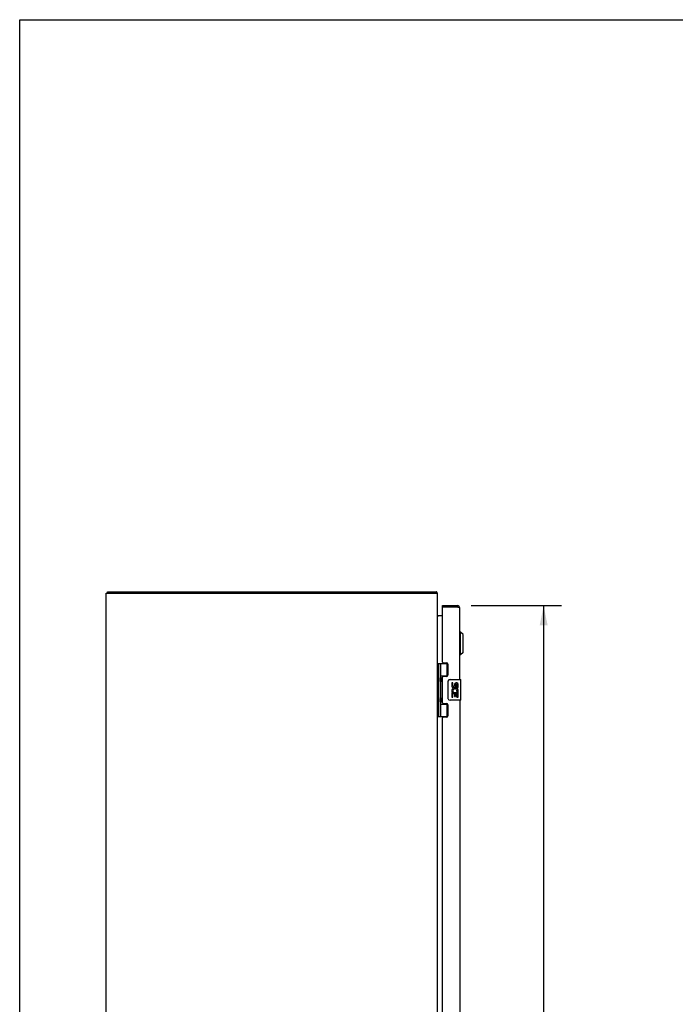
# Model space of a CAD drawing. Header units: inches. Extents: x 0 to 162, y 0 to 105.
# Tile 5 of 10: x 0 to 32, y 57 to 105. Entities that reach past the tile are written whole.
import ezdxf

# ---------------------------------------------------------------- set-up
doc = ezdxf.new("R2010")
doc.units = ezdxf.units.IN
doc.header["$LTSCALE"] = 8.904762
doc.header["$MEASUREMENT"] = 0
doc.layers.get('0').update_dxf_attribs({"linetype": 'CONTINUOUS'})
doc.layers.add('02___PRT_ALL_AXES', color=7, linetype='CONTINUOUS')
doc.layers.add('DIMENSIONS', color=7, linetype='CONTINUOUS')
doc.styles.get("Standard").update_dxf_attribs({"font": 'arial.ttf'})
doc.dimstyles.new('DIMSTYLE_1', dxfattribs={"dimtxt": 0.714286, "dimasz": 0.952381, "dimexe": 0.09, "dimexo": 0.07, "dimgap": 0.0375, "dimtad": 0, "dimtih": 1, "dimtoh": 1, "dimzin": 4, "dimdsep": 46, "dimtxsty": 'Standard', "dimblk": '_FILLED', "dimblk1": '_FILLED', "dimblk2": '_FILLED', "dimcen": 0.09, "dimazin": 1, "dimtfac": 1, "dimtofl": 0, "dimtmove": 0, "dimatfit": 3, "dimldrblk": '_FILLED', "dimfxl": 0, "dimtolj": 1, "dimtzin": 4, "dimarcsym": 0})

# ---------------------------------------------------------------- blocks, each defined once
blk = doc.blocks.new('_FILLED')
at = {"color": 0, "linetype": 'ByBlock'}
blk.add_solid([(0, 0), (-1, 0.2), (-1, -0.2)], dxfattribs=at)
blk = doc.blocks.new('*D4')
at = {"layer": 'DIMENSIONS', "color": 2, "linetype": 'Continuous'}
for p, q in [((21.808, 76.446), (26.169, 76.446)), ((25.312, 76.446), (25.312, 54.325)), ((25.312, 29.796), (25.312, 51.825)), ((21.808, 29.796), (26.169, 29.796))]:
    blk.add_line(p, q, dxfattribs=at)
at = {"layer": 'DIMENSIONS', "color": 2, "linetype": 'Continuous', "xscale": 0.9523809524, "yscale": 0.9523809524, "zscale": 0.9523809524}
for p, rotation in [((25.312, 76.446), 90), ((25.312, 29.796), 270)]:
    blk.add_blockref('_FILLED', p, dxfattribs=dict(at, rotation=rotation))
at = {"layer": 'DIMENSIONS', "color": 2, "linetype": 'Continuous', "insert": (25.312, 53.968), "char_height": 0.7143, "width": 2.98991, "attachment_point": 2, "line_spacing_factor": 0.9}
blk.add_mtext('46.65\\PDOOR', dxfattribs=at)

msp = doc.modelspace()

# ---------------------------------------------------------------- linework, layer by layer
at = {"color": 7, "linetype": 'Continuous'}
for p, q in [((0, 0), (0, 104.762)), ((0, 104.762), (161.905, 104.762)), ((4.248, 77.046), (4.248, 77.121)), ((20.122, 77.046), (20.122, 77.121)), ((20.147, 77.09), (20.122, 77.063)), ((20.433, 76.371), (20.433, 76.446)), ((20.448, 76.371), (20.433, 76.371)), ((21.141, 76.446), (21.141, 76.371)), ((21.298, 75.169), (21.258, 75.169)), ((21.298, 74.066), (21.298, 75.169)), ((21.416, 75.051), (21.298, 75.169)), ((21.416, 74.185), (21.416, 75.051)), ((21.298, 74.066), (21.258, 74.066)), ((21.416, 74.185), (21.298, 74.066)), ((20.19, 73.651), (20.19, 71.092)), ((20.19, 73.651), (20.675, 73.651)), ((20.229, 73.651), (20.229, 71.092)), ((20.328, 73.651), (20.328, 72.963)), ((20.648, 73.06), (20.648, 73.651)), ((20.185, 72.992), (20.19, 72.993)), ((20.328, 73.06), (20.675, 73.06)), ((20.344, 72.934), (20.344, 72.934)), ((20.344, 72.934), (20.344, 72.793)), ((20.617, 73.051), (20.669, 73.051)), ((20.793, 72.871), (21.303, 72.871)), ((21.318, 71.886), (21.318, 72.856)), ((20.186, 72.734), (20.19, 72.733)), ((20.328, 72.763), (20.328, 71.979)), ((20.344, 72.793), (20.344, 72.793)), ((20.344, 72.793), (20.344, 72.792)), ((20.693, 71.971), (20.693, 72.771)), ((20.186, 72.008), (20.19, 72.009)), ((20.344, 71.95), (20.344, 71.95)), ((20.344, 71.95), (20.344, 71.809)), ((21.303, 71.871), (20.793, 71.871)), ((20.185, 71.75), (20.19, 71.749)), ((20.328, 71.779), (20.328, 71.092)), ((20.328, 71.682), (20.675, 71.682)), ((20.344, 71.809), (20.344, 71.809)), ((20.344, 71.809), (20.344, 71.808)), ((20.669, 71.691), (20.617, 71.691)), ((20.648, 71.092), (20.648, 71.682)), ((20.19, 71.092), (20.675, 71.092))]:
    msp.add_line(p, q, dxfattribs=at)
at = {"color": 3, "linetype": 'Continuous'}
for p, q in [((4.248, 77.121), (20.122, 77.121)), ((4.185, 29.196), (4.185, 77.046)), ((4.185, 77.046), (20.185, 77.046)), ((20.185, 29.196), (20.185, 77.046)), ((20.433, 76.446), (21.141, 76.446)), ((20.433, 73.713), (20.433, 76.356)), ((21.141, 76.371), (20.448, 76.371)), ((21.164, 76.366), (21.141, 76.371)), ((21.174, 76.364), (21.164, 76.366)), ((21.183, 76.361), (21.174, 76.364)), ((21.189, 76.36), (21.183, 76.361)), ((21.195, 76.358), (21.189, 76.36)), ((21.258, 72.871), (21.258, 76.329)), ((20.433, 75.946), (20.192, 75.946)), ((21.258, 71.871), (21.258, 53.621))]:
    msp.add_line(p, q, dxfattribs=at)
for points in [[(20.139, 77.102), (20.137, 77.107), (20.135, 77.109), (20.134, 77.111), (20.133, 77.113), (20.132, 77.115), (20.131, 77.117), (20.129, 77.118), (20.128, 77.119), (20.127, 77.12), (20.125, 77.121), (20.124, 77.121), (20.123, 77.121), (20.122, 77.121)], [(20.147, 77.09), (20.146, 77.092), (20.144, 77.094), (20.143, 77.096), (20.142, 77.098), (20.14, 77.1), (20.139, 77.102)], [(21.258, 76.329), (21.258, 76.33), (21.258, 76.331), (21.258, 76.331), (21.258, 76.332), (21.257, 76.333), (21.257, 76.334), (21.256, 76.334), (21.255, 76.335), (21.255, 76.336), (21.254, 76.337), (21.253, 76.337), (21.252, 76.338), (21.251, 76.339), (21.249, 76.34), (21.248, 76.34), (21.247, 76.341), (21.245, 76.342), (21.244, 76.343), (21.242, 76.343), (21.24, 76.344), (21.239, 76.345), (21.237, 76.346), (21.235, 76.346), (21.233, 76.347), (21.231, 76.348), (21.229, 76.349), (21.226, 76.349), (21.224, 76.35), (21.222, 76.351), (21.219, 76.352), (21.217, 76.352), (21.214, 76.353), (21.212, 76.354), (21.209, 76.355), (21.206, 76.355), (21.204, 76.356), (21.201, 76.357), (21.195, 76.358)], [(20.19, 75.957), (20.189, 75.959), (20.188, 75.96), (20.188, 75.962), (20.187, 75.963), (20.186, 75.965), (20.186, 75.966)], [(20.192, 75.965), (20.192, 75.965), (20.193, 75.964), (20.193, 75.964), (20.193, 75.963), (20.192, 75.962), (20.192, 75.961), (20.191, 75.96), (20.191, 75.959), (20.19, 75.957)], [(20.192, 75.946), (20.192, 75.947), (20.193, 75.949), (20.193, 75.95), (20.192, 75.951), (20.192, 75.953), (20.192, 75.954), (20.191, 75.956), (20.19, 75.957)]]:
    msp.add_lwpolyline(points, dxfattribs=at)
at = {"color": 7, "linetype": 'Continuous'}
for points in [[(20.328, 73.007), (20.329, 72.999), (20.331, 72.989), (20.334, 72.979), (20.338, 72.968), (20.343, 72.956), (20.348, 72.944), (20.352, 72.932), (20.357, 72.921), (20.361, 72.909), (20.365, 72.898), (20.368, 72.886), (20.37, 72.875), (20.371, 72.863), (20.37, 72.852), (20.368, 72.84), (20.365, 72.829), (20.361, 72.817), (20.357, 72.806), (20.352, 72.794), (20.348, 72.782), (20.343, 72.77), (20.338, 72.759), (20.334, 72.748), (20.331, 72.737), (20.329, 72.728), (20.328, 72.719)], [(20.693, 72.771), (20.694, 72.777), (20.694, 72.784), (20.695, 72.79), (20.696, 72.796), (20.698, 72.802), (20.7, 72.807)], [(20.328, 72.023), (20.329, 72.015), (20.331, 72.005), (20.334, 71.995), (20.338, 71.984), (20.343, 71.972), (20.348, 71.96), (20.352, 71.948), (20.357, 71.937), (20.361, 71.925), (20.365, 71.914), (20.368, 71.902), (20.37, 71.891), (20.371, 71.879), (20.37, 71.868), (20.368, 71.856), (20.365, 71.845), (20.361, 71.833), (20.357, 71.822), (20.352, 71.81), (20.348, 71.798), (20.343, 71.786), (20.338, 71.775), (20.334, 71.764), (20.331, 71.753), (20.329, 71.744), (20.328, 71.735)], [(20.7, 71.935), (20.698, 71.941), (20.696, 71.947), (20.695, 71.953), (20.694, 71.959), (20.694, 71.965), (20.693, 71.971)]]:
    msp.add_lwpolyline(points, dxfattribs=at)
at = {"color": 3, "linetype": 'Continuous'}
for centre, radius, start, end in [((20.068, 77.004), 0.117, 21.0427, 47.4431), ((20.448, 76.356), 0.015, 90, 180), ((21.141, 76.329), 0.117, 0, 90), ((20.227, 75.988), 0.042, 199.8619, 270)]:
    msp.add_arc(centre, radius, start, end, dxfattribs=at)
at = {"color": 7, "linetype": 'Continuous'}
for centre, radius, start, end in [((21.141, 76.329), 0.042, 64.1567, 90), ((20.254, 72.933), 0.09, 0.672, 34.6434), ((20.793, 72.771), 0.1, 90, 158.8004), ((21.303, 72.856), 0.015, 0, 90), ((20.254, 72.793), 0.09, 325.3566, 359.328), ((20.254, 71.949), 0.09, 0.672, 34.6434), ((20.793, 71.971), 0.1, 201.205, 270), ((21.303, 71.886), 0.015, 270, 360), ((20.254, 71.809), 0.09, 325.3566, 359.328)]:
    msp.add_arc(centre, radius, start, end, dxfattribs=at)
for centre in [(20.417, 72.863), (20.417, 71.879)]:
    msp.add_ellipse(centre, major_axis=(0, 0.188), ratio=0.5625, start_param=1.007189, end_param=2.134404, dxfattribs=at)
at = {"layer": '02___PRT_ALL_AXES', "color": 3, "linetype": 'Continuous'}
for p, q in [((20.464, 73.682), (20.621, 73.682)), ((20.683, 73.62), (20.683, 73.091)), ((20.433, 71.745), (20.433, 72.998)), ((20.621, 73.029), (20.464, 73.029)), ((20.464, 71.714), (20.621, 71.714)), ((20.683, 71.652), (20.683, 71.123)), ((20.433, 54.463), (20.433, 71.03)), ((20.621, 71.061), (20.464, 71.061))]:
    msp.add_line(p, q, dxfattribs=at)
at = {"layer": '02___PRT_ALL_AXES', "color": 7, "linetype": 'Continuous'}
for p, q in [((20.617, 73.051), (20.617, 73.029)), ((20.869, 72.717), (20.869, 72.581)), ((20.932, 72.717), (20.869, 72.717)), ((20.932, 72.581), (20.932, 72.717)), ((20.997, 72.643), (20.997, 72.574)), ((21.057, 72.581), (21.057, 72.623)), ((21.12, 72.486), (21.12, 72.623)), ((21.12, 72.486), (21.181, 72.486)), ((21.181, 72.486), (21.181, 72.643)), ((21.181, 72.303), (21.181, 72.356)), ((20.869, 72.256), (20.869, 72.025)), ((20.887, 72.256), (20.869, 72.256)), ((20.869, 72.025), (20.932, 72.025)), ((20.921, 72.256), (20.949, 72.275)), ((20.921, 72.256), (21.181, 72.256)), ((20.932, 72.025), (20.932, 72.193)), ((20.932, 72.193), (20.997, 72.193)), ((20.997, 72.193), (20.997, 72.057)), ((20.997, 72.057), (21.057, 72.057)), ((21.057, 72.057), (21.057, 72.193)), ((21.057, 72.193), (21.12, 72.193)), ((21.112, 72.292), (21.17, 72.267)), ((21.12, 72.025), (21.12, 72.193)), ((21.12, 72.025), (21.181, 72.025)), ((21.181, 72.025), (21.181, 72.256)), ((20.617, 71.714), (20.617, 71.691))]:
    msp.add_line(p, q, dxfattribs=at)
at = {"layer": '02___PRT_ALL_AXES', "color": 3, "linetype": 'Continuous'}
for centre, radius, start, end in [((20.464, 73.713), 0.031, 180, 270), ((20.621, 73.62), 0.062, 0, 90), ((20.464, 72.998), 0.031, 90, 180), ((20.621, 73.091), 0.062, 270, 360), ((20.464, 71.745), 0.031, 180, 270), ((20.621, 71.652), 0.062, 0, 90), ((20.464, 71.03), 0.031, 90, 180), ((20.621, 71.123), 0.062, 270, 360)]:
    msp.add_arc(centre, radius, start, end, dxfattribs=at)
at = {"layer": '02___PRT_ALL_AXES', "color": 7, "linetype": 'Continuous'}
for centre, radius, start, end in [((21.023, 72.329), 0.154, 161.4199, 206.1963), ((20.963, 72.581), 0.0943, 180, 360), ((21.026, 72.329), 0.157, 9.7031, 161.8791), ((20.963, 72.581), 0.0314, 180, 261.2295), ((21.026, 72.329), 0.0943, 336.5966, 215.1122), ((20.962, 72.586), 0.0362, 263.4285, 341.7628), ((21.089, 72.623), 0.0943, 71.7267, 167.4338), ((21.089, 72.623), 0.0314, 0, 180.0485), ((21.089, 72.623), 0.0943, 12.5402, 71.701), ((21.026, 72.329), 0.157, 205.737, 207.8532), ((21.026, 72.329), 0.157, 336.5966, 350.2969)]:
    msp.add_arc(centre, radius, start, end, dxfattribs=at)

# ---------------------------------------------------------------- dimensions: what is measured, and where the dimension line sits
at = {"layer": 'DIMENSIONS', "color": 2, "linetype": 'Continuous'}
dim = msp.add_linear_dim(base=(25.312, 29.796), p1=(21.738, 76.446), p2=(21.738, 29.796), angle=270, text='<>\\PDOOR', dimstyle='DIMSTYLE_1', dxfattribs=at)
dim.commit()
dim.dimension.update_dxf_attribs({"geometry": '*D4', "text_midpoint": (25.312, 53.075), "dimtype": 160})

doc.saveas('drawing.dxf')
